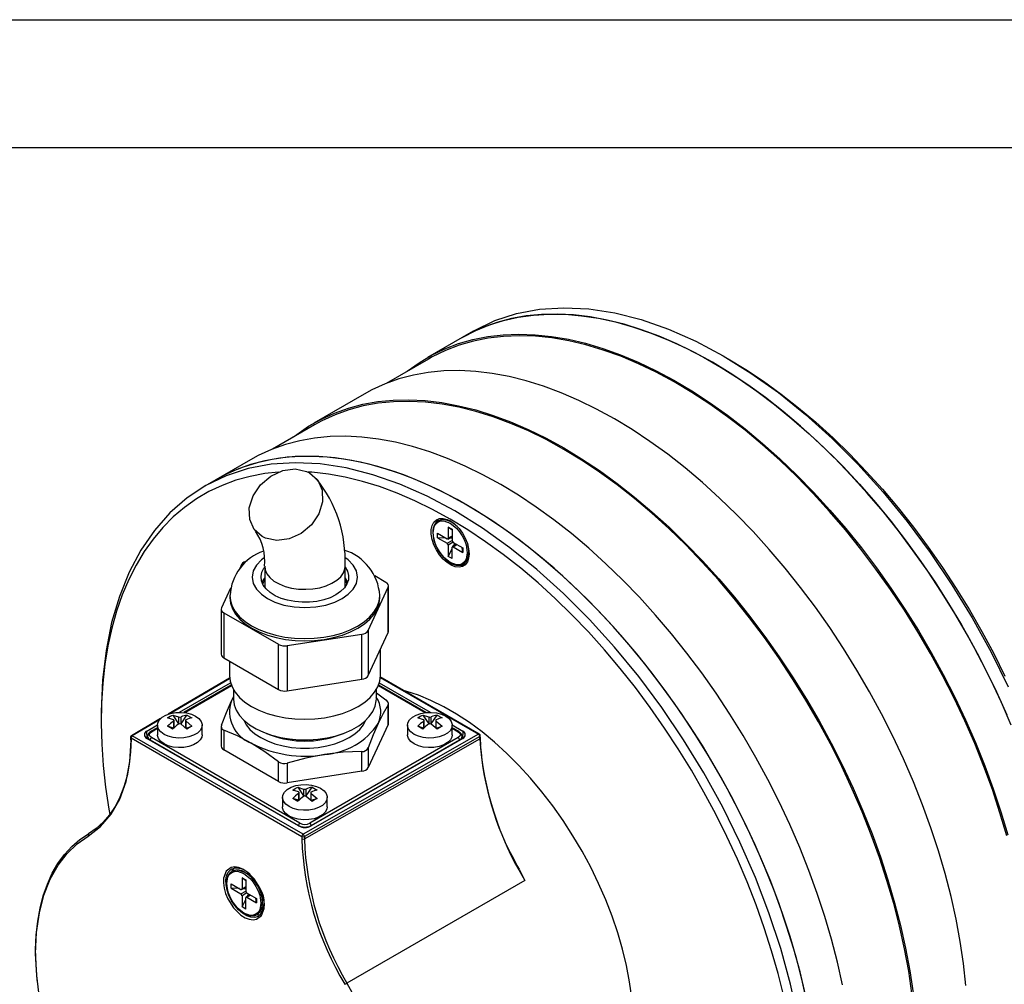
# Model space of a CAD drawing. Header units: millimetres. Extents: x 0 to 629, y 0 to 486.
# Tile 6 of 7: x 424 to 534, y 378 to 486. Entities that reach past the tile are written whole.
import ezdxf

# ---------------------------------------------------------------- set-up
doc = ezdxf.new("R2010")
doc.units = ezdxf.units.MM
doc.header["$LTSCALE"] = 2.25
doc.layers.add('TEXT', color=140, linetype='Continuous', lineweight=25)

msp = doc.modelspace()

# ---------------------------------------------------------------- linework, layer by layer
at = {"color": 7, "linetype": 'Continuous'}
msp.add_line((0.01, 485.78), (628.66, 485.78), dxfattribs=at)
for p, q in [((474.83, 450.93), (473.59, 450.21)), ((473.59, 450.21), (469.7, 447.97)), ((469.8, 447.8), (465.09, 445.08)), ((462.63, 443.89), (456.97, 440.62)), ((457.07, 440.45), (452.36, 437.73)), ((449.9, 436.54), (446.01, 434.29)), ((446.01, 434.29), (444.77, 433.58)), ((472.03, 428.99), (472.45, 428.75)), ((472.03, 428.99), (472.03, 427.74)), ((472.45, 428.65), (472.03, 428.99)), ((472.63, 429.42), (472.36, 429.57)), ((470.83, 428.3), (471.91, 427.67)), ((470.83, 427.81), (470.83, 428.3)), ((470.83, 427.81), (471.91, 427.18)), ((471.76, 427.76), (470.83, 427.81)), ((471.99, 427.66), (472.45, 427.93)), ((472.45, 427.99), (472.03, 427.74)), ((472.45, 427.72), (472.13, 427.74)), ((472.45, 428.75), (472.45, 427.52)), ((471.91, 427.18), (472.45, 427.5)), ((472.57, 427.29), (472.03, 426.97)), ((472.03, 426.97), (472.03, 425.72)), ((472.45, 425.48), (472.45, 426.73)), ((472.95, 427.07), (472.49, 426.81)), ((472.57, 426.8), (473, 427.04)), ((472.57, 426.8), (473.65, 426.17)), ((472.59, 427.28), (473.65, 426.66)), ((472.62, 426.88), (472.77, 427.17)), ((473.65, 426.17), (473.57, 426.71)), ((473.65, 426.66), (473.65, 426.17)), ((472.03, 425.72), (472.45, 426.55)), ((472.45, 425.48), (472.03, 425.72)), ((474.33, 426.17), (474.33, 426.48)), ((448.89, 424.8), (448.68, 424.36)), ((451.48, 424.62), (451.48, 422.28)), ((460.48, 422.28), (460.48, 424.62)), ((465.05, 422.81), (463.81, 423.53)), ((447.66, 422.15), (446.65, 419.97)), ((463.07, 417.43), (465.31, 422.26)), ((465.31, 417.19), (465.31, 422.26)), ((465.34, 417.34), (465.34, 422.41)), ((447.58, 421.36), (447.58, 421.11)), ((464.38, 421.11), (464.38, 421.36)), ((446.61, 419.82), (446.61, 414.76)), ((446.9, 419.41), (453.03, 415.88)), ((446.9, 419.41), (446.9, 414.35)), ((453.99, 415.73), (462.36, 417.02)), ((462.36, 411.96), (462.36, 417.02)), ((463.07, 417.43), (463.07, 412.37)), ((463.07, 412.37), (465.31, 417.19)), ((453.03, 410.81), (453.03, 415.88)), ((453.99, 415.73), (453.99, 410.66)), ((464.43, 412.38), (464.43, 415.3)), ((446.9, 414.35), (453.03, 410.81)), ((447.53, 413.99), (447.53, 412.38)), ((447.54, 412.07), (440.66, 408.05)), ((447.55, 412.01), (440.92, 408.13)), ((441.93, 408.27), (447.64, 411.56)), ((447.73, 411.31), (442.42, 408.24)), ((442.52, 408.23), (447.75, 411.25)), ((453.99, 410.66), (462.36, 411.96)), ((464.2, 411.25), (469.44, 408.23)), ((469.53, 408.24), (464.22, 411.31)), ((464.31, 411.56), (470.02, 408.27)), ((475.51, 405.82), (464.42, 412.22)), ((464.42, 412.16), (475.41, 405.81)), ((447.98, 410.8), (447.98, 409.79)), ((463.98, 409.79), (463.98, 410.8)), ((463.98, 410.46), (465.05, 409.68)), ((447.77, 409.56), (447.98, 409.98)), ((447.77, 409.56), (447.98, 409.95)), ((465.31, 406.91), (465.31, 409.12)), ((465.34, 407.06), (465.34, 409.24)), ((433.17, 407.94), (433.17, 407.33)), ((441.18, 407.96), (441.84, 407.76)), ((441.18, 407.96), (441.84, 406.99)), ((442.12, 406.99), (442.78, 407.96)), ((442.78, 407.96), (443.34, 407.64)), ((469.18, 407.96), (469.84, 407.76)), ((469.18, 407.96), (469.84, 406.99)), ((470.12, 406.99), (470.78, 407.96)), ((470.78, 407.96), (471.34, 407.64)), ((439.83, 407.57), (436.56, 405.65)), ((439.7, 407.42), (436.66, 405.64)), ((438.3, 406.17), (439.48, 406.85)), ((439.48, 406.82), (439.48, 405.76)), ((441.27, 407.43), (440.61, 407.64)), ((441.27, 407.27), (441.27, 406.5)), ((441.33, 406.53), (441.33, 407.36)), ((441.84, 407.76), (441.84, 406.99)), ((442.12, 406.99), (442.12, 407.76)), ((442.78, 406.39), (442.12, 406.94)), ((442.63, 407.36), (442.63, 406.49)), ((442.68, 407.27), (443.34, 406.71)), ((442.68, 406.5), (442.68, 407.27)), ((444.48, 405.76), (444.48, 406.82)), ((465.31, 406.91), (463.07, 402.08)), ((467.48, 406.82), (467.48, 405.76)), ((469.27, 407.43), (468.61, 407.64)), ((469.27, 407.27), (469.27, 406.5)), ((469.33, 406.53), (469.33, 407.36)), ((469.84, 407.76), (469.84, 406.99)), ((470.12, 406.99), (470.12, 407.76)), ((470.78, 406.39), (470.12, 406.94)), ((470.63, 407.36), (470.63, 406.49)), ((470.69, 407.27), (471.34, 406.71)), ((470.69, 406.5), (470.69, 407.27)), ((472.48, 406.85), (473.65, 406.17)), ((472.48, 405.76), (472.48, 406.82)), ((455.78, 394.61), (436.66, 405.64)), ((438.34, 405.33), (438.3, 406.17)), ((439.48, 406.54), (438.7, 406.1)), ((438.8, 406.09), (439.48, 406.48)), ((441.18, 406.39), (440.61, 406.71)), ((441.27, 406.5), (440.61, 406.71)), ((442.68, 406.5), (443.34, 406.71)), ((446.61, 406.66), (446.61, 404.47)), ((446.9, 406.27), (446.9, 404.06)), ((451.67, 405.9), (452.21, 405.7)), ((475.41, 405.81), (455.78, 394.61)), ((459.75, 405.7), (460.29, 405.9)), ((469.18, 406.39), (468.61, 406.71)), ((469.27, 406.5), (468.61, 406.71)), ((470.69, 406.5), (471.34, 406.71)), ((473.25, 406.1), (472.48, 406.54)), ((472.48, 406.48), (473.15, 406.09)), ((473.65, 406.17), (473.62, 405.33)), ((475.62, 405.39), (475.61, 405.65)), ((436.46, 405.48), (436.46, 405.22)), ((436.52, 405.14), (436.52, 405.4)), ((436.52, 405.4), (455.63, 394.37)), ((455.27, 395.56), (438.3, 405.35)), ((438.37, 405.58), (438.38, 405.31)), ((438.66, 405.19), (455.28, 395.59)), ((438.66, 405.19), (438.66, 405.15)), ((455.42, 395.85), (438.8, 405.44)), ((475.55, 405.57), (455.92, 394.37)), ((455.92, 394.11), (475.56, 405.31)), ((473.15, 405.44), (456.54, 395.85)), ((473.65, 405.35), (456.68, 395.56)), ((456.68, 395.59), (473.3, 405.19)), ((473.29, 405.15), (473.3, 405.19)), ((473.58, 405.31), (473.59, 405.58)), ((475.56, 405.31), (475.55, 405.57)), ((475.67, 404.57), (475.62, 405.39)), ((453.03, 400.52), (446.9, 404.06)), ((462.36, 401.67), (462.36, 403.88)), ((463.07, 404.29), (463.07, 402.08)), ((453.03, 400.52), (453.03, 402.74)), ((453.99, 402.59), (453.99, 400.37)), ((462.36, 401.67), (453.99, 400.37)), ((455.27, 399.35), (454.61, 399.56)), ((455.18, 399.88), (455.84, 399.68)), ((455.18, 399.88), (455.84, 398.91)), ((455.27, 399.19), (455.27, 398.42)), ((455.33, 398.45), (455.33, 399.28)), ((455.84, 399.68), (455.84, 398.91)), ((456.12, 398.91), (456.78, 399.88)), ((456.12, 398.91), (456.12, 399.68)), ((456.63, 399.28), (456.63, 398.41)), ((456.68, 399.19), (457.34, 398.63)), ((456.68, 398.42), (456.68, 399.19)), ((456.78, 399.88), (457.34, 399.56)), ((453.48, 398.74), (453.48, 397.68)), ((455.18, 398.3), (454.61, 398.63)), ((455.27, 398.42), (454.61, 398.63)), ((456.78, 398.3), (456.12, 398.86)), ((456.68, 398.42), (457.34, 398.63)), ((458.48, 397.68), (458.48, 398.74)), ((455.28, 395.55), (455.28, 395.59)), ((456.68, 395.55), (456.68, 395.59)), ((455.63, 394.37), (455.63, 394.11)), ((455.92, 394.37), (455.92, 394.11)), ((447.8, 390.74), (448.04, 390.8)), ((447.8, 390.74), (447.95, 390.8)), ((449.92, 389.97), (449.27, 390.34)), ((449.61, 390.15), (449.64, 390.22)), ((479.95, 390.69), (480.6, 389.46)), ((448.94, 389.76), (449.36, 389.51)), ((448.94, 389.76), (448.94, 388.51)), ((449.36, 389.42), (448.94, 389.76)), ((449.36, 389.51), (449.36, 388.29)), ((449.77, 390.1), (449.73, 390.07)), ((480.6, 389.46), (460.69, 377.96)), ((447.73, 389.06), (448.82, 388.44)), ((447.73, 388.57), (447.73, 389.06)), ((447.73, 388.57), (448.82, 387.95)), ((448.66, 388.53), (447.73, 388.57)), ((448.82, 387.95), (449.36, 388.26)), ((448.9, 388.43), (449.36, 388.7)), ((449.36, 388.75), (448.94, 388.51)), ((449.48, 388.06), (448.94, 387.74)), ((449.36, 388.49), (449.03, 388.51)), ((449.5, 388.04), (450.56, 387.43)), ((448.94, 387.74), (448.94, 386.49)), ((448.94, 386.49), (449.36, 387.32)), ((449.36, 386.25), (449.36, 387.5)), ((449.85, 387.84), (449.39, 387.57)), ((449.48, 387.57), (449.9, 387.81)), ((449.48, 387.57), (450.56, 386.94)), ((449.53, 387.65), (449.68, 387.94)), ((450.56, 386.94), (450.48, 387.48)), ((450.56, 387.43), (450.56, 386.94)), ((451.23, 386.94), (451.23, 387.68)), ((451.23, 387.47), (451.28, 387.5)), ((451.34, 387.32), (451.23, 387.33)), ((449.36, 386.25), (448.94, 386.49)), ((451.03, 386.05), (451.01, 386.02)), ((451.02, 385.66), (450.84, 385.47))]:
    msp.add_line(p, q)
at = {"flags": 128}
for points in [[(474.83, 450.92), (474.96, 451), (477.24, 452.1), (479.67, 452.89), (482.25, 453.38), (484.95, 453.55), (487.76, 453.41), (490.66, 452.97), (493.63, 452.21), (496.67, 451.15), (499.73, 449.8), (502.82, 448.16), (505.91, 446.23), (508.98, 444.04), (512.01, 441.6), (514.99, 438.92), (517.89, 436.02), (520.7, 432.91), (523.4, 429.62), (525.98, 426.16), (528.41, 422.55), (530.69, 418.83), (532.8, 415), (534.72, 411.1)], [(473.59, 450.21), (473.67, 450.26), (475.13, 451.01), (476.65, 451.63), (478.23, 452.12), (479.87, 452.49), (481.57, 452.72), (483.32, 452.83), (485.12, 452.81), (486.95, 452.65), (488.83, 452.37), (490.74, 451.96), (492.67, 451.41), (494.63, 450.75), (496.6, 449.95), (498.59, 449.04), (500.59, 448), (502.58, 446.85), (504.58, 445.58), (506.57, 444.2), (508.54, 442.71), (510.5, 441.12), (512.44, 439.43), (514.34, 437.64), (516.22, 435.76), (518.06, 433.79), (519.85, 431.74), (521.6, 429.62), (523.3, 427.42), (524.94, 425.16), (526.52, 422.84), (528.04, 420.46), (529.5, 418.04), (530.88, 415.57), (532.18, 413.07), (533.41, 410.54), (534.56, 407.99)], [(535.06, 406.82), (533.95, 409.37), (532.76, 411.91), (531.49, 414.42), (530.15, 416.89), (528.73, 419.33), (527.25, 421.72), (525.7, 424.07), (524.09, 426.35), (522.42, 428.58), (520.7, 430.73), (518.93, 432.81), (517.11, 434.82), (515.26, 436.74), (513.37, 438.57), (511.45, 440.3), (509.51, 441.94), (507.55, 443.48), (505.57, 444.91), (503.58, 446.23), (501.59, 447.44), (499.59, 448.53), (497.6, 449.51), (495.63, 450.36), (493.66, 451.09), (491.72, 451.7), (489.8, 452.17), (487.91, 452.52), (486.06, 452.74), (484.25, 452.83), (482.48, 452.8), (480.75, 452.63), (479.09, 452.33), (477.47, 451.91), (475.92, 451.35), (474.44, 450.68), (473.59, 450.21)], [(467.43, 446.43), (468.76, 447.39), (470.16, 448.23), (471.64, 448.94), (473.18, 449.53), (474.78, 449.99), (476.44, 450.32), (478.16, 450.52), (479.92, 450.59), (481.74, 450.53), (483.59, 450.34), (485.48, 450.02), (487.4, 449.57), (489.34, 448.99), (491.31, 448.28), (493.3, 447.45), (495.29, 446.5), (497.29, 445.43), (499.3, 444.24), (501.29, 442.93), (503.28, 441.51), (505.26, 439.99), (507.21, 438.36), (509.14, 436.64), (511.05, 434.81), (512.91, 432.9), (514.74, 430.9), (516.53, 428.82), (518.27, 426.67), (519.95, 424.45), (521.58, 422.16), (523.14, 419.81), (524.65, 417.42), (526.08, 414.97), (527.44, 412.49), (528.72, 409.97), (529.93, 407.43), (531.05, 404.87), (532.08, 402.29), (533.03, 399.71), (533.89, 397.12), (534.66, 394.54)], [(534.55, 394.46), (533.79, 397.03), (532.94, 399.61), (532, 402.19), (530.96, 404.76), (529.85, 407.32), (528.65, 409.86), (527.37, 412.37), (526.02, 414.85), (524.59, 417.29), (523.09, 419.68), (521.53, 422.02), (519.91, 424.3), (518.23, 426.52), (516.5, 428.67), (514.72, 430.75), (512.89, 432.75), (511.03, 434.66), (509.13, 436.48), (507.21, 438.2), (505.26, 439.83), (503.29, 441.35), (501.3, 442.76), (499.31, 444.07), (497.31, 445.25), (495.31, 446.33), (493.32, 447.28), (491.34, 448.11), (489.38, 448.81), (487.44, 449.39), (485.52, 449.84), (483.64, 450.16), (481.79, 450.35), (479.98, 450.41), (478.22, 450.34), (476.51, 450.14), (474.85, 449.81), (473.25, 449.35), (471.71, 448.76), (470.24, 448.04), (469.8, 447.8)], [(503.36, 447.84), (505.34, 446.64), (507.32, 445.32), (509.29, 443.89), (511.25, 442.36), (513.19, 440.72), (515.1, 438.98), (516.98, 437.15), (518.82, 435.23), (520.63, 433.23), (522.39, 431.14), (524.1, 428.99), (525.75, 426.76), (527.35, 424.48), (528.89, 422.13), (530.36, 419.74), (531.76, 417.3), (533.09, 414.83), (534.34, 412.32)], [(529.98, 377.7), (529.71, 380.14), (529.34, 382.61), (528.88, 385.12), (528.31, 387.66), (527.66, 390.21), (526.9, 392.78), (526.06, 395.35), (525.12, 397.92), (524.1, 400.49), (522.99, 403.05), (521.8, 405.58), (520.53, 408.09), (519.19, 410.57), (517.77, 413), (516.29, 415.4), (514.74, 417.74), (513.13, 420.03), (511.46, 422.25), (509.74, 424.41), (507.96, 426.49), (506.15, 428.49), (504.3, 430.41), (502.41, 432.24), (500.49, 433.98), (498.55, 435.62), (496.59, 437.15), (494.61, 438.58), (492.62, 439.91), (490.63, 441.11), (488.63, 442.21), (486.64, 443.18), (484.67, 444.03), (482.7, 444.76), (480.76, 445.37), (478.84, 445.85), (476.95, 446.2), (475.1, 446.42), (473.29, 446.51), (471.52, 446.47), (469.79, 446.3), (468.13, 446), (466.51, 445.58), (464.96, 445.03), (463.48, 444.35), (462.63, 443.89)], [(454.71, 439.08), (455.06, 439.36), (456.4, 440.28), (457.82, 441.08), (459.31, 441.76), (460.86, 442.31), (462.47, 442.74), (464.14, 443.04), (465.86, 443.2), (467.63, 443.24), (469.44, 443.15), (471.3, 442.93), (473.18, 442.58), (475.1, 442.1), (477.05, 441.5), (479.01, 440.77), (480.99, 439.92), (482.98, 438.94), (484.97, 437.85), (486.96, 436.64), (488.95, 435.32), (490.93, 433.89), (492.89, 432.35), (494.83, 430.71), (496.75, 428.97), (498.64, 427.14), (500.49, 425.23), (502.31, 423.22), (504.08, 421.14), (505.8, 418.98), (507.47, 416.76), (509.08, 414.47), (510.63, 412.13), (512.12, 409.74), (513.53, 407.3), (514.88, 404.82), (516.15, 402.31), (517.34, 399.78), (518.44, 397.23), (519.47, 394.66), (520.4, 392.09), (521.25, 389.51), (522, 386.95), (522.66, 384.39), (523.22, 381.86), (523.69, 379.35), (524.06, 376.87)], [(523.93, 376.83), (523.57, 379.3), (523.1, 381.8), (522.54, 384.33), (521.89, 386.88), (521.14, 389.44), (520.3, 392), (519.37, 394.57), (518.35, 397.13), (517.25, 399.68), (516.07, 402.21), (514.8, 404.72), (513.46, 407.19), (512.05, 409.62), (510.57, 412.01), (509.02, 414.35), (507.42, 416.63), (505.75, 418.85), (504.03, 421.01), (502.27, 423.08), (500.46, 425.08), (498.61, 427), (496.73, 428.83), (494.81, 430.56), (492.87, 432.2), (490.92, 433.73), (488.94, 435.16), (486.96, 436.48), (484.97, 437.69), (482.98, 438.78), (481, 439.75), (479.02, 440.6), (477.06, 441.33), (475.12, 441.93), (473.21, 442.4), (471.33, 442.75), (469.48, 442.97), (467.67, 443.06), (465.9, 443.02), (464.19, 442.85), (462.52, 442.55), (460.91, 442.13), (459.37, 441.57), (457.89, 440.89), (457.07, 440.45)], [(516.15, 377.78), (515.59, 380.31), (514.93, 382.86), (514.17, 385.43), (513.33, 388), (512.39, 390.58), (511.37, 393.14), (510.26, 395.7), (509.08, 398.23), (507.81, 400.74), (506.46, 403.22), (505.05, 405.66), (503.56, 408.05), (502.01, 410.39), (500.4, 412.68), (498.73, 414.9), (497.01, 417.06), (495.24, 419.14), (493.42, 421.14), (491.57, 423.06), (489.68, 424.89), (487.76, 426.63), (485.82, 428.27), (483.86, 429.81), (481.88, 431.24), (479.89, 432.56), (477.9, 433.77), (475.9, 434.86), (473.92, 435.83), (471.94, 436.69), (469.97, 437.42), (468.03, 438.02), (466.11, 438.5), (464.23, 438.85), (462.37, 439.07), (460.56, 439.16), (458.79, 439.12), (457.07, 438.95), (455.4, 438.66), (453.79, 438.23), (452.23, 437.68), (450.75, 437), (449.9, 436.54)], [(512.02, 376.66), (511.41, 379.21), (510.71, 381.77), (509.91, 384.35), (509.03, 386.93), (508.05, 389.51), (506.98, 392.07), (505.84, 394.62), (504.61, 397.15), (503.3, 399.65), (501.92, 402.12), (500.47, 404.54), (498.95, 406.92), (497.36, 409.24), (495.72, 411.5), (494.02, 413.7), (492.27, 415.82), (490.48, 417.87), (488.64, 419.84), (486.77, 421.72), (484.86, 423.51), (482.92, 425.2), (480.97, 426.79), (478.99, 428.28), (477, 429.66), (475.01, 430.93), (473.01, 432.08), (471.01, 433.12), (469.03, 434.03), (467.05, 434.83), (465.09, 435.49), (463.16, 436.04), (461.25, 436.45), (459.38, 436.73), (457.54, 436.89), (455.74, 436.91), (453.99, 436.81), (452.3, 436.57), (450.65, 436.2), (449.07, 435.71), (447.55, 435.09), (446.1, 434.34), (446.01, 434.29)], [(512.26, 375.53), (511.7, 378.06), (511.04, 380.62), (510.29, 383.18), (509.44, 385.76), (508.51, 388.33), (507.48, 390.9), (506.38, 393.45), (505.19, 395.99), (503.92, 398.5), (502.57, 400.97), (501.16, 403.41), (499.67, 405.8), (498.12, 408.15), (496.51, 410.43), (494.84, 412.66), (493.12, 414.81), (491.35, 416.89), (489.53, 418.9), (487.68, 420.82), (485.79, 422.65), (483.87, 424.38), (481.93, 426.02), (479.97, 427.56), (477.99, 428.99), (476, 430.31), (474.01, 431.52), (472.02, 432.61), (470.03, 433.59), (468.05, 434.44), (466.09, 435.17), (464.14, 435.78), (462.22, 436.25), (460.34, 436.6), (458.48, 436.82), (456.67, 436.91), (454.9, 436.88), (453.18, 436.71), (451.51, 436.41), (449.9, 435.99), (448.35, 435.43), (446.86, 434.76), (446.01, 434.29)], [(511.2, 373.93), (510.34, 377.85), (509.25, 381.82), (507.93, 385.81), (506.41, 389.79), (504.67, 393.75), (502.75, 397.65), (500.64, 401.48), (498.36, 405.2), (495.92, 408.81), (493.35, 412.27), (490.65, 415.56), (487.84, 418.67), (484.94, 421.57), (481.96, 424.25), (478.93, 426.69), (475.86, 428.88), (472.77, 430.81), (469.68, 432.45), (466.61, 433.8), (463.58, 434.86), (460.61, 435.62), (457.7, 436.06), (454.89, 436.2), (452.19, 436.03), (449.62, 435.54), (447.18, 434.75), (444.9, 433.65), (442.8, 432.26), (440.87, 430.58), (439.14, 428.63), (437.61, 426.41), (436.3, 423.94), (435.21, 421.23), (434.34, 418.3), (433.72, 415.17), (433.33, 411.85), (433.18, 408.37), (433.19, 407.93)], [(451.21, 427.93), (450.3, 428.74), (449.8, 429.86), (449.75, 431.16), (450.17, 432.5), (451, 433.73), (452.16, 434.71), (453.5, 435.32), (454.89, 435.5), (456.15, 435.23), (456.5, 435.06), (457.41, 434.25), (457.91, 433.13), (457.96, 431.83), (457.54, 430.48), (456.71, 429.26), (455.56, 428.28), (454.21, 427.67), (452.83, 427.48), (451.56, 427.75), (451.21, 427.93)], [(453.03, 435.15), (451.5, 434.98), (449.84, 434.67), (448.24, 434.23), (446.7, 433.66), (445.23, 432.96), (443.83, 432.14), (442.5, 431.2), (441.25, 430.14), (440.08, 428.96), (439, 427.66), (438, 426.26), (437.08, 424.74), (436.26, 423.13), (435.53, 421.41), (434.9, 419.6), (434.37, 417.7), (433.93, 415.71), (433.59, 413.65), (433.35, 411.51), (433.21, 409.3), (433.17, 407.02), (433.24, 404.69), (433.4, 402.31), (433.67, 399.88), (434.03, 397.41), (434.14, 396.82)], [(509.58, 376.49), (508.95, 379.03), (508.22, 381.59), (507.4, 384.15), (506.49, 386.72), (505.49, 389.28), (504.4, 391.83), (503.23, 394.36), (501.98, 396.87), (500.65, 399.34), (499.25, 401.78), (497.78, 404.17), (496.24, 406.51), (494.64, 408.8), (492.99, 411.03), (491.28, 413.18), (489.52, 415.27), (487.71, 417.27), (485.87, 419.19), (483.99, 421.02), (482.08, 422.76), (480.14, 424.4), (478.18, 425.93), (476.21, 427.36), (474.23, 428.68), (472.24, 429.89), (470.25, 430.98), (468.27, 431.95), (466.3, 432.79), (464.34, 433.52), (462.41, 434.11), (460.5, 434.58), (458.62, 434.92), (456.77, 435.13), (456.34, 435.16)], [(474.36, 426.01), (474.31, 425.51), (474.17, 425.1), (473.93, 424.78), (473.61, 424.58), (473.23, 424.5), (472.81, 424.55), (472.36, 424.72), (471.9, 425.02), (471.46, 425.41), (471.05, 425.89), (470.7, 426.44), (470.42, 427.02), (470.23, 427.61), (470.13, 428.19), (470.13, 428.72), (470.23, 429.18), (470.42, 429.55), (470.7, 429.81), (471.05, 429.95), (471.46, 429.96), (471.9, 429.85), (472.36, 429.61), (472.81, 429.27), (473.23, 428.83), (473.61, 428.31), (473.93, 427.74), (474.17, 427.15), (474.31, 426.57), (474.36, 426.01)], [(470.93, 429.92), (470.78, 429.75), (470.64, 429.52)], [(470.33, 428.34), (470.46, 429.08), (470.64, 429.37), (470.89, 429.58), (471.19, 429.69), (471.54, 429.7), (472.24, 429.45), (472.95, 428.88), (473.29, 428.48), (473.59, 428.02), (473.84, 427.53), (474.02, 427.02), (474.16, 426.13)], [(470.86, 429.65), (470.63, 429.48), (470.5, 429.24)], [(471.64, 429.83), (472.02, 429.74), (472.36, 429.57)], [(470.31, 428.45), (470.33, 427.97), (470.47, 427.35), (470.72, 426.73), (471.07, 426.14), (471.48, 425.62), (471.93, 425.2), (472.4, 424.9), (472.89, 424.73), (473.49, 424.75), (473.79, 424.89), (474.06, 425.17), (474.1, 425.26)], [(474.16, 426.13), (474.02, 425.39), (473.84, 425.1), (473.59, 424.89), (473.29, 424.78), (472.95, 424.77), (472.24, 425.02), (471.54, 425.59), (471.19, 425.99), (470.89, 426.45), (470.64, 426.94), (470.46, 427.45), (470.33, 428.34)], [(451.43, 425.55), (451.12, 425.33), (450.56, 424.75), (450.2, 424.1), (450.08, 423.4), (450.2, 422.7), (450.56, 422.05), (451.12, 421.47), (451.81, 420.99), (452.63, 420.59), (453.63, 420.27), (454.77, 420.07), (455.98, 419.99), (457.19, 420.07), (458.32, 420.27), (459.32, 420.59), (460.15, 420.99), (460.15, 420.99)], [(460.15, 420.99), (460.84, 421.47), (461.39, 422.05), (461.75, 422.7), (461.88, 423.4), (461.75, 424.1), (461.39, 424.75), (460.84, 425.33), (460.45, 425.6)], [(474.1, 425.26), (474.25, 425.59), (474.33, 426.17)], [(459.44, 421.4), (458.81, 421.09), (458.09, 420.85), (457.31, 420.68), (456.5, 420.59), (455.67, 420.58), (454.84, 420.65), (454.05, 420.8), (453.32, 421.02), (452.66, 421.32), (452.1, 421.67), (451.65, 422.07), (451.32, 422.51), (451.13, 422.98), (451.08, 423.46), (451.17, 423.94), (451.39, 424.4), (451.48, 424.52)], [(451.48, 424.62), (451.53, 424.22), (451.73, 423.77), (452.06, 423.34), (452.52, 422.96), (453.09, 422.63), (453.76, 422.36), (454.49, 422.17), (455.27, 422.06), (456.08, 422.03), (456.88, 422.08), (457.65, 422.21), (458.37, 422.42), (459.01, 422.71), (459.56, 423.05), (459.99, 423.44), (460.29, 423.88), (460.45, 424.33), (460.48, 424.62)], [(460.48, 424.52), (460.48, 424.51), (460.74, 424.05), (460.87, 423.58), (460.85, 423.1), (460.69, 422.63), (460.4, 422.18), (459.98, 421.77), (459.44, 421.4)], [(473.42, 424.71), (473.59, 424.7), (473.91, 424.76)], [(451.19, 422.81), (451.39, 423.21), (451.48, 423.33)], [(451.28, 422.6), (451.39, 422.92), (451.48, 423.09)], [(460.48, 423.09), (460.57, 422.92), (460.68, 422.6)], [(447.58, 421.36), (447.64, 420.76), (447.85, 420.14), (448.19, 419.53), (448.67, 418.96), (449.28, 418.43), (449.99, 417.95), (450.82, 417.53), (451.73, 417.18), (452.71, 416.89), (453.74, 416.68), (454.82, 416.55), (455.92, 416.51), (457.01, 416.55), (458.09, 416.66), (459.14, 416.86), (460.12, 417.14), (461.04, 417.49), (461.87, 417.9), (462.6, 418.38), (463.22, 418.9), (463.71, 419.47), (464.08, 420.07), (464.3, 420.69), (464.38, 421.32), (464.38, 421.35)], [(447.58, 421.11), (447.65, 420.48), (447.86, 419.86), (448.22, 419.26), (448.7, 418.69), (449.31, 418.16), (450.04, 417.68), (450.86, 417.27), (451.78, 416.91), (452.76, 416.63), (453.8, 416.43), (454.88, 416.3), (455.98, 416.26), (457.07, 416.3), (458.15, 416.43), (459.19, 416.63), (460.18, 416.91), (461.09, 417.27), (461.92, 417.68), (462.64, 418.16), (463.25, 418.69), (463.74, 419.26), (464.09, 419.86), (464.31, 420.48), (464.38, 421.11), (464.38, 421.11)], [(465.31, 417.19), (465.33, 417.27), (465.34, 417.34)], [(447.53, 412.38), (447.6, 411.74), (447.82, 411.11), (448.17, 410.51), (448.66, 409.94), (449.27, 409.41), (450, 408.93), (450.83, 408.51), (451.75, 408.15), (452.74, 407.87), (453.79, 407.66), (454.87, 407.54), (455.98, 407.5), (457.08, 407.54), (458.16, 407.66), (459.21, 407.87), (460.2, 408.15), (461.12, 408.51), (461.95, 408.93), (462.68, 409.41), (463.3, 409.94), (463.78, 410.51), (464.14, 411.11), (464.35, 411.74), (464.43, 412.38)], [(492.57, 376.34), (492.33, 378.11), (491.98, 379.92), (491.54, 381.75), (491, 383.59), (490.37, 385.44), (489.65, 387.29), (488.85, 389.12), (487.97, 390.94), (487.01, 392.72), (485.98, 394.46), (484.88, 396.16), (483.72, 397.8), (482.51, 399.38), (481.24, 400.89), (479.93, 402.32), (478.59, 403.66), (477.21, 404.91), (475.81, 406.07), (474.39, 407.12), (472.96, 408.06), (471.52, 408.89), (470.09, 409.6), (468.68, 410.18), (467.27, 410.65), (467.03, 410.72)], [(446.65, 406.83), (447.2, 408.26), (447.77, 409.56)], [(447.98, 409.79), (447.98, 409.72), (448.07, 409.1), (448.3, 408.5), (448.67, 407.92), (449.16, 407.37), (449.78, 406.87), (450.51, 406.42), (451.34, 406.03), (452.25, 405.71), (453.23, 405.46), (454.25, 405.28), (455.31, 405.19), (456.38, 405.18), (457.44, 405.25), (458.47, 405.41), (459.47, 405.64), (460.39, 405.94), (461.24, 406.32), (462, 406.75), (462.65, 407.24), (463.18, 407.78), (463.58, 408.35), (463.84, 408.95), (463.97, 409.56), (463.98, 409.79)], [(465.31, 409.12), (464.75, 408.15), (464.19, 407.02)], [(465.31, 409.12), (465.34, 409.27), (465.27, 409.45), (465.11, 409.63), (465.05, 409.68)], [(443.74, 407.84), (444.12, 407.57), (444.36, 407.25), (444.47, 406.91), (444.44, 406.56), (444.26, 406.23), (443.94, 405.93), (443.52, 405.69), (443, 405.51), (442.43, 405.4), (441.83, 405.38), (441.23, 405.45), (440.68, 405.59), (440.21, 405.8), (439.84, 406.08), (439.59, 406.39), (439.48, 406.74), (439.52, 407.08), (439.7, 407.42), (440.01, 407.71), (440.43, 407.96), (440.95, 408.14), (441.53, 408.24), (442.13, 408.26), (442.72, 408.2), (443.27, 408.06), (443.74, 407.84)], [(440.61, 407.64), (440.88, 407.82), (441.18, 407.96)], [(471.75, 407.84), (472.12, 407.57), (472.36, 407.25), (472.47, 406.91), (472.44, 406.56), (472.26, 406.23), (471.95, 405.93), (471.52, 405.69), (471, 405.51), (470.43, 405.4), (469.83, 405.38), (469.23, 405.45), (468.68, 405.59), (468.21, 405.8), (467.84, 406.08), (467.59, 406.39), (467.48, 406.74), (467.52, 407.08), (467.7, 407.42), (468.01, 407.71), (468.44, 407.96), (468.95, 408.14), (469.53, 408.24), (470.13, 408.26), (470.72, 408.2), (471.27, 408.06), (471.75, 407.84)], [(468.61, 407.64), (468.88, 407.82), (469.18, 407.96)], [(441.27, 407.27), (441.31, 407.31), (441.33, 407.35), (441.32, 407.38), (441.3, 407.41), (441.27, 407.43)], [(442.68, 407.43), (442.64, 407.41), (442.63, 407.37), (442.63, 407.33), (442.65, 407.29), (442.68, 407.27)], [(449.16, 407.38), (449.42, 406.88), (449.83, 406.36), (450.37, 405.87), (451.03, 405.44), (451.78, 405.06), (452.62, 404.75), (453.53, 404.51), (454.49, 404.34), (455.48, 404.26), (456.48, 404.26), (457.47, 404.34), (458.42, 404.51), (459.33, 404.75), (460.17, 405.06), (460.93, 405.44), (461.58, 405.87), (462.12, 406.36), (462.54, 406.88), (462.8, 407.38)], [(464.19, 407.02), (463.63, 405.73), (463.07, 404.29)], [(465.31, 406.91), (465.33, 406.98), (465.34, 407.06)], [(469.27, 407.27), (469.31, 407.31), (469.33, 407.35), (469.32, 407.38), (469.3, 407.41), (469.27, 407.43)], [(470.69, 407.43), (470.65, 407.41), (470.63, 407.37), (470.63, 407.33), (470.66, 407.29), (470.69, 407.27)], [(438.8, 405.44), (438.63, 405.58), (438.58, 405.67), (438.57, 405.76), (438.58, 405.85), (438.63, 405.94), (438.8, 406.09)], [(444.48, 405.76), (444.44, 405.5), (444.26, 405.17), (443.94, 404.87), (443.52, 404.63), (443, 404.45), (442.43, 404.34), (441.83, 404.32), (441.23, 404.38), (440.68, 404.53), (440.21, 404.74), (439.84, 405.01), (439.59, 405.33), (439.48, 405.67), (439.48, 405.76)], [(443.34, 406.71), (443.07, 406.55), (442.78, 406.39)], [(449.97, 404.82), (448.44, 405.62), (446.9, 406.27)], [(472.48, 405.76), (472.44, 405.5), (472.26, 405.17), (471.95, 404.87), (471.52, 404.63), (471, 404.45), (470.43, 404.34), (469.83, 404.32), (469.23, 404.38), (468.68, 404.53), (468.21, 404.74), (467.84, 405.01), (467.59, 405.33), (467.48, 405.67), (467.48, 405.76)], [(471.34, 406.71), (471.07, 406.55), (470.78, 406.39)], [(473.15, 406.09), (473.32, 405.94), (473.37, 405.85), (473.39, 405.76), (473.37, 405.67), (473.32, 405.58), (473.15, 405.44)], [(431.71, 394.42), (433.11, 395.47), (434.31, 396.85), (435.27, 398.56), (435.97, 400.54), (436.38, 402.75), (436.52, 405.14)], [(436.52, 405.3), (436.47, 403.85), (436.32, 402.46), (436.07, 401.15), (435.72, 399.92), (435.28, 398.78), (434.75, 397.74), (434.12, 396.8), (433.41, 395.97), (432.62, 395.26), (431.75, 394.67)], [(453.03, 402.74), (451.51, 403.85), (449.97, 404.82)], [(458.18, 403.55), (456.09, 403.15), (453.99, 402.59)], [(462.36, 403.88), (460.28, 403.79), (458.18, 403.55)], [(457.74, 399.76), (458.12, 399.49), (458.36, 399.17), (458.47, 398.83), (458.44, 398.48), (458.26, 398.15), (457.95, 397.85), (457.52, 397.6), (457, 397.42), (456.43, 397.32), (455.83, 397.3), (455.23, 397.36), (454.68, 397.51), (454.21, 397.72), (453.84, 397.99), (453.59, 398.31), (453.48, 398.65), (453.52, 399), (453.7, 399.33), (454.01, 399.63), (454.44, 399.88), (454.95, 400.06), (455.53, 400.16), (456.13, 400.18), (456.72, 400.12), (457.27, 399.98), (457.74, 399.76)], [(454.61, 399.56), (454.88, 399.74), (455.18, 399.88)], [(455.27, 399.19), (455.31, 399.22), (455.33, 399.26), (455.32, 399.3), (455.3, 399.33), (455.27, 399.35)], [(456.68, 399.35), (456.65, 399.32), (456.63, 399.29), (456.63, 399.25), (456.66, 399.21), (456.68, 399.19)], [(457.34, 398.63), (457.07, 398.47), (456.78, 398.3)], [(458.48, 397.68), (458.44, 397.42), (458.26, 397.09), (457.95, 396.79), (457.52, 396.54), (457, 396.36), (456.43, 396.26), (455.83, 396.24), (455.23, 396.3), (454.68, 396.44), (454.21, 396.66), (453.84, 396.93), (453.59, 397.25), (453.48, 397.59), (453.48, 397.68)], [(426.07, 377.88), (426.02, 378.33), (425.88, 380.05), (425.84, 381.72), (425.91, 383.33), (426.07, 384.88), (426.33, 386.35), (426.69, 387.74), (427.15, 389.05), (427.7, 390.25), (428.34, 391.36), (429.07, 392.36), (429.88, 393.25), (430.78, 394.02), (431.75, 394.67)], [(425.96, 378.81), (425.84, 381.28), (425.95, 383.63), (426.26, 385.82), (426.77, 387.82), (427.47, 389.6), (428.35, 391.16), (429.35, 392.47), (430.48, 393.56), (431.71, 394.42)], [(480, 390.71), (479.76, 391.14), (479.57, 391.51)], [(450.29, 389.63), (449.48, 390.43), (449.02, 390.72), (448.55, 390.9), (448.12, 390.96), (447.72, 390.9), (447.16, 390.47), (446.88, 389.7), (446.86, 389.17), (446.93, 388.6), (447.1, 388), (447.35, 387.4), (448, 386.37)], [(450.84, 385.47), (450.73, 385.41), (450.36, 385.31), (449.93, 385.34), (449.48, 385.49), (449.01, 385.77), (448.56, 386.16), (448.14, 386.64), (447.78, 387.18), (447.48, 387.77), (447.27, 388.37), (447.15, 388.95), (447.14, 389.5), (447.22, 389.98), (447.4, 390.37), (447.67, 390.66), (447.8, 390.74)], [(447.23, 389.11), (447.37, 389.84), (447.55, 390.14), (447.79, 390.35), (448.1, 390.46), (448.44, 390.47), (449.15, 390.21), (449.85, 389.65), (450.2, 389.24), (450.5, 388.78), (450.75, 388.29), (450.93, 387.79), (451.06, 386.9)], [(448.05, 390.83), (447.95, 390.72), (447.8, 390.5)], [(449.27, 390.34), (448.51, 390.61), (447.94, 390.53), (447.84, 390.47)], [(447.22, 389.17), (447.23, 388.77), (447.37, 388.16), (447.61, 387.53), (447.95, 386.94), (448.36, 386.42), (448.81, 385.99), (449.28, 385.69), (449.77, 385.51), (450.37, 385.51), (450.68, 385.65), (450.96, 385.93), (451.01, 386.03)], [(451.06, 386.9), (450.93, 386.16), (450.75, 385.86), (450.5, 385.66), (450.2, 385.55), (449.85, 385.54), (449.15, 385.79), (448.44, 386.35), (448.1, 386.76), (447.79, 387.22), (447.55, 387.71), (447.37, 388.22), (447.23, 389.11)], [(448, 386.37), (448.81, 385.58), (449.28, 385.28), (449.74, 385.1), (450.18, 385.04), (450.57, 385.11), (451.13, 385.53), (451.42, 386.31), (451.44, 386.83), (451.36, 387.41), (451.2, 388.01), (450.94, 388.61), (450.29, 389.63)], [(451.01, 386.03), (451.16, 386.35), (451.23, 386.94)], [(450.65, 385.59), (450.67, 385.59), (451.05, 385.64)], [(451.05, 385.65), (451.04, 385.63), (450.84, 385.47)], [(446.08, 346.31), (444, 347.63), (441.95, 349.18), (439.95, 350.94), (438.07, 352.84), (436.29, 354.88), (434.63, 357.01), (433.15, 359.17), (431.79, 361.38), (430.56, 363.63), (429.42, 366.03), (428.4, 368.51), (427.53, 371.06), (426.81, 373.67), (426.28, 376.26), (425.96, 378.81)], [(460.69, 377.96), (461.66, 376.19), (462.55, 374.39), (463.37, 372.56), (464.1, 370.72), (464.74, 368.87), (465.29, 367.03), (465.74, 365.2), (466.1, 363.39), (466.37, 361.62), (466.53, 359.88), (466.59, 358.2), (466.55, 356.57), (466.42, 355), (466.18, 353.51), (465.84, 352.1), (465.41, 350.78), (464.88, 349.55), (464.27, 348.41), (463.56, 347.39), (462.76, 346.47), (461.89, 345.67), (460.94, 344.99), (460.56, 344.76)]]:
    msp.add_lwpolyline(points, dxfattribs=at)
for centre, radius, start, end in [((445.88, 425.27), 14.61, 357.4725, 38.8545), ((471.52, 428.57), 1.22, 147.0738, 185.4815), ((471.56, 428.55), 1.3, 51.8304, 122.6059), ((470.68, 426.73), 3.3, 44.5061, 59.4249), ((445.39, 425.14), 6.1, 355.1184, 33.9266), ((471.96, 427.73), 0.0742, 230.7967, 9.214), ((471.77, 426.96), 0.261, 2.6055, 57.3945), ((472.76, 427.53), 0.307, 182.6055, 237.3945), ((472.53, 426.74), 0.0742, 50.7967, 189.214), ((470.95, 426.13), 3.38, 0.7377, 15.3205), ((453.19, 421.03), 5.6, 109.2387, 176.6417), ((458.66, 420.98), 5.71, 3.7479, 72.4162), ((472.53, 426.11), 1.8, 332.3269, 1.7783), ((449.62, 424.32), 0.874, 98.0369, 147.0742), ((458.78, 422.05), 2.13, 20.7797, 37.0781), ((464.89, 422.4), 0.44, 340.539, 69.2579), ((447.06, 419.82), 0.44, 160.539, 249.2579), ((462.31, 417.93), 0.913, 273.4335, 326.5611), ((453.73, 417.24), 1.54, 242.6428, 279.7711), ((447.11, 414.81), 0.505, 185.8452, 245.4749), ((462.31, 412.87), 0.913, 273.4335, 326.5611), ((453.73, 412.18), 1.54, 242.6428, 279.7711), ((451.29, 408.32), 3.74, 160.539, 249.2579), ((461.46, 408.3), 3.01, 334.9089, 33.3097), ((443.38, 404.89), 3.13, 101.0175, 113.7014), ((471.38, 404.89), 3.13, 101.0175, 113.7014), ((444.84, 402.36), 6.07, 126.0206, 134.1722), ((445.4, 402.03), 6.07, 126.0206, 134.1722), ((441.98, 408.12), 0.392, 248.854, 291.146), ((441.98, 406.73), 0.252, 55.9226, 124.0774), ((443.94, 404.57), 3.13, 101.0175, 113.7014), ((447.03, 406.67), 0.413, 156.8581, 252.9388), ((457.71, 411.3), 7.76, 273.4335, 326.5611), ((472.84, 402.36), 6.07, 126.0206, 134.1722), ((473.4, 402.03), 6.07, 126.0206, 134.1722), ((469.98, 408.12), 0.392, 248.854, 291.146), ((469.98, 406.73), 0.252, 55.9226, 124.0774), ((471.94, 404.57), 3.13, 101.0175, 113.7014), ((436.66, 405.48), 0.2, 120.2503, 180.1011), ((436.83, 405.39), 0.307, 122.6055, 177.3945), ((436.6, 405.56), 0.0995, 54.0868, 115.1871), ((438.45, 405.76), 0.437, 110.7834, 249.2166), ((438.96, 405.56), 0.59, 116.0306, 178.6414), ((438.74, 406), 0.0999, 54.2013, 115.0975), ((455.98, 416.38), 11.33, 250.5556, 289.4444), ((473.21, 406), 0.1, 65.5705, 125.74), ((473.2, 406.01), 0.0987, 350.6439, 55.3903), ((473.1, 405.55), 0.484, 2.9199, 66.4921), ((473.5, 405.76), 0.437, 290.7834, 69.2166), ((475.47, 405.73), 0.0965, 64.8698, 127.0761), ((475.25, 405.55), 0.309, 2.5611, 57.0341), ((475.41, 405.65), 0.2, 0.7611, 60.2715), ((475.51, 405.66), 0.106, 295.6814, 354.2881), ((436.56, 405.49), 0.101, 185.9729, 245.5815), ((436.56, 405.23), 0.0959, 184.0839, 247.2363), ((438.87, 405.65), 0.504, 187.4466, 245.4709), ((438.96, 405.18), 0.306, 122.4997, 178.6552), ((455.96, 416.41), 13.05, 242.6428, 279.7711), ((472.99, 405.18), 0.306, 1.3448, 57.5003), ((473.09, 405.65), 0.505, 294.557, 352.2403), ((475.52, 405.4), 0.103, 294.9913, 355.2977), ((510.01, 407.54), 34.52, 183.7136, 211.5885), ((507.69, 407.01), 32.16, 184.223, 208.9225), ((447.11, 404.52), 0.505, 185.8452, 245.4749), ((462.43, 404.58), 0.699, 264.2914, 335.7032), ((453.66, 403.6), 1.07, 234.0075, 288.4064), ((462.31, 402.58), 0.913, 273.4335, 326.5611), ((453.73, 401.89), 1.54, 242.6428, 279.7711), ((458.84, 394.28), 6.07, 126.0206, 134.1722), ((455.98, 400.04), 0.392, 248.854, 291.146), ((457.38, 396.81), 3.13, 101.0175, 113.7014), ((457.94, 396.48), 3.13, 101.0175, 113.7014), ((459.4, 393.95), 6.07, 126.0206, 134.1722), ((455.98, 398.65), 0.252, 55.9226, 124.0774), ((455.58, 395.59), 0.306, 122.4997, 178.6552), ((455.98, 396.93), 1.22, 242.5691, 297.4309), ((456.37, 395.59), 0.306, 1.3448, 57.5003), ((431.86, 394.52), 0.184, 126.7367, 215.3154), ((455.98, 396.92), 1.54, 242.6097, 297.3903), ((455.98, 396.95), 1.53, 242.6097, 297.3903), ((455.94, 394.35), 0.307, 122.6055, 177.3945), ((455.62, 394.37), 0.289, 28.6394, 57.7198), ((455.78, 394.64), 0.308, 242.6265, 297.1714), ((489.36, 395.23), 33.75, 181.9024, 211.0384), ((455.78, 394.38), 0.308, 242.6265, 297.1714), ((455.63, 394.36), 0.291, 1.9456, 30.9303), ((489.4, 395.23), 33.5, 181.9217, 211.0191), ((448.51, 389.34), 1.31, 120.9617, 187.8767), ((448.45, 389.2), 1.4, 54.3598, 113.0164), ((448.27, 388.75), 2.07, 34.265, 96.505), ((447, 386.76), 4.24, 2.4008, 57.5938), ((447.89, 387.55), 3.15, 23.9632, 48.4806), ((448.86, 388.5), 0.0742, 230.7967, 9.214), ((449.67, 388.3), 0.307, 182.6055, 237.3945), ((448.68, 387.07), 2.73, 328.8502, 40.1061), ((448.67, 387.73), 0.261, 2.6055, 57.3945), ((449.43, 387.51), 0.0742, 50.7967, 189.214), ((449.43, 386.88), 1.8, 332.5135, 1.7661), ((438.02, 417.24), 45.35, 299.6459, 299.9969)]:
    msp.add_arc(centre, radius, start, end)
at = {"layer": 'TEXT'}
msp.add_line((14.29, 471.49), (614.36, 471.49), dxfattribs=at)

doc.saveas('drawing.dxf')
